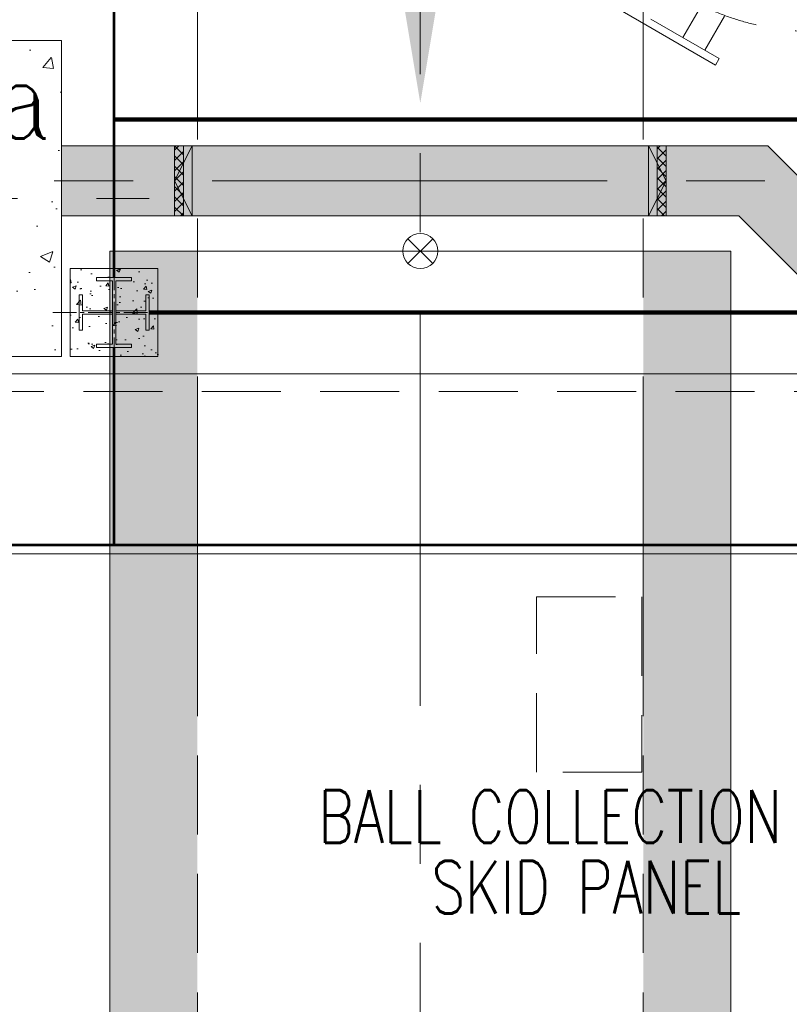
# Model space of a CAD drawing. Header units: inches. Extents: x 0 to 1545919, y -165762 to 23143738.
# Tile 56 of 131: x 100652 to 105038, y 144244 to 149856. Entities that reach past the tile are written whole.
import ezdxf

# ---------------------------------------------------------------- set-up
doc = ezdxf.new("R2010")
doc.units = ezdxf.units.IN
doc.header["$LTSCALE"] = 1800
doc.header["$MEASUREMENT"] = 0
for name, pattern in [('CENTER', [2, 1.25, -0.25, 0.25, -0.25]), ('CENTER2', [1.125, 0.75, -0.125, 0.125, -0.125]), ('HIDDEN', [0.375, 0.25, -0.125])]:
    doc.linetypes.add(name, pattern=pattern)
doc.layers.get('0').update_dxf_attribs({"color": 253, "lineweight": 5})
for name, color, linetype, lineweight in [('CEN', 8, 'CENTER', 18), ('COL', 1, 'Continuous', 18), ('CONCRETE', 145, 'Continuous', 18), ('CWPIPE', 200, 'CENTER', 18), ('DIM', 4, 'Continuous', 18), ('EQUIP', 8, 'HIDDEN', 9), ('HATCH', 9, 'Continuous', 18), ('HATCH-1', 252, 'Continuous', 9), ('STEEL', 231, 'Continuous', 18), ('TEXT', 3, 'Continuous', 18), ('TGRAFT', 7, 'Continuous', 18)]:
    doc.layers.add(name, color=color, linetype=linetype, lineweight=lineweight)
doc.styles.add('ROMANC', font='ROMANC.SHX')
doc.styles.add('ROMANS', font='romans.shx')
doc.linetypes.add('FENCELINE1', pattern='A,0.25,-0.1,[133,ltypeshp.shx,S=0.1,R=0,X=-0.1,Y=0],-0.1,1', length=1.45)
pattern_1 = [(45, (-808582.334, 329149.943), (-29.1681547, 29.1681547), []), (135, (-808582.334, 329149.943), (-29.1681547, -29.1681547), [])]

# ---------------------------------------------------------------- blocks, each defined once
blk = doc.blocks.new('HP&LP DRAIN FLASH TANK')
at = {"layer": 'EQUIP'}
for p, q in [((107496, 66574.8), (106891.5, 66923.8)), ((107077.4, 66766.8), (106870, 66886.6)), ((107288.5, 66694.6), (107393.6, 66876.6)), ((107413.7, 66622.3), (107525.7, 66816.4)), ((107172.2, 66712.1), (107077.4, 66766.8)), ((107267, 66657.3), (107172.2, 66712.1)), ((107474.5, 66537.6), (107267, 66657.3)), ((107474.5, 66537.6), (107496, 66574.8))]:
    blk.add_line(p, q, dxfattribs=at)
blk.add_circle((108047.2, 68227.6), 1500, dxfattribs=at)
blk = doc.blocks.new('A$C72CE6A6A')
at = {"layer": 'HATCH-1'}
h = blk.add_hatch(dxfattribs=at)
h.set_pattern_fill('AR-CONC', color=256, scale=100, style=0)
h.set_pattern_definition([(50, (2503, -2410), (717.26, -62.752), [75, -825]), (355, (2503, -2410), (-138.75, 752.192), [60, -660]), (100.4514, (2562.8, -2415.2), (578.51, 689.44), [63.74, -701.142]), (46.184, (2503, -2210), (1067.24, -165.52), [112.5, -1237.5]), (96.6356, (2591.9, -2223.8), (934.66, 974.12), [95.61, -1051.713]), (351.184, (2503, -2210), (934.66, 974.12), [90, -990]), (21, (2603, -2260), (596.907, -402.619), [75, -825]), (326, (2603, -2260), (243.315, 725.15), [60, -660]), (71.4514, (2652.74, -2293.55), (840.223, 322.53), [63.74, -701.142]), (37.5, (2503, -2410), (12.16, 332.894), [0, -652, 0, -670, 0, -662.5]), (7.5, (2503, -2410), (263.0695, 394.412), [0, -382, 0, -637, 0, -252.5]), (327.5, (2280, -2410), (533.8224, -22.555), [0, -250, 0, -780, 0, -1035]), (317.5, (2180, -2410), (583.186, 100.105), [0, -325, 0, -518, 0, -735])])
h.paths.add_polyline_path([(-16150, -5200), (-14150, -5200), (-14150, -3400), (-16150, -3400)])
blk.add_lwpolyline([(-9950, -5400), (-7350, -8000), (16205, -8000), (16205, 8000), (-7350, 8000), (-9950, 5400), (-24150, 5400), (-24150, -5400)], close=True)
at = {"layer": 'CEN'}
for p, q in [((-24091, -4200), (-6766.1, -4200)), ((-16650, -4300), (-13650, -4300))]:
    blk.add_line(p, q, dxfattribs=at)
at = {"layer": 'CONCRETE'}
for points in [[(-9950, -5300), (-7350, -8000), (16205, -8000), (16205, 8000), (-7350, 8000), (-9950, 5300), (-24150, 5300), (-24150, -5300)], [(-16150, -5200), (-14150, -5200), (-14150, -3400), (-16150, -3400)]]:
    blk.add_lwpolyline(points, close=True, dxfattribs=at)
at = {"layer": 'TEXT', "style": 'ROMANC', "width": 0.8}
blk.add_text('C6a', height=450, dxfattribs=at).set_placement((-15150.8, -3958.8))
blk = doc.blocks.new('A$C63BC441C ARCH R0')
at = {"layer": 'EQUIP', "linetype": 'HIDDEN'}
h = blk.add_hatch(dxfattribs=at)
h.set_pattern_fill('ACET-2D-ANSI37', color=256, scale=330, angle=360, style=0)
h.set_pattern_definition(pattern_1)
h.paths.add_polyline_path([(-150, 1349.5), (-150, 1401), (-550, 1401), (-550, 1349.5)])
h = blk.add_hatch(dxfattribs=at)
h.set_pattern_fill('ACET-2D-ANSI37', color=256, scale=330, angle=360, style=0)
h.set_pattern_definition(pattern_1)
h.paths.add_polyline_path([(-550, -1349.5), (-550, -1401), (-150, -1401), (-150, -1349.5)])
for p, q in [((-550, -1401), (-550, 1401)), ((-550, 1401), (-200.1, 1401)), ((-350, 1401), (-550, 1300)), ((-550, 1349.5), (-150, 1349.5)), ((-550, 1349.5), (-200.1, 1349.5)), ((-500.1, 1401), (-150, 1401)), ((-350, 1401), (-150, 1300)), ((-150, -1401), (-150, 1401)), ((-550, 1300), (-150, 1300)), ((-550, 1300), (-200, 1300)), ((-550, -1300), (-150, -1300)), ((-550, -1300), (-150, -1300)), ((-350, -1401), (-550, -1300)), ((-350, -1401), (-150, -1300)), ((-550, -1349.5), (-150, -1349.5)), ((-550, -1349.5), (-150, -1349.5)), ((-550, -1401), (-150, -1401)), ((-500.2, -1401), (-170.7, -1401))]:
    blk.add_line(p, q, dxfattribs=at)
blk = doc.blocks.new('CW-PIT')
at = {"layer": 'HATCH-1'}
h = blk.add_hatch(dxfattribs=at)
h.set_pattern_fill('AR-CONC', color=256, scale=100, style=0)
h.paths.add_polyline_path([(9200, -7800), (8800, -7800), (8800, -15745), (-5900, -15745), (-5900, -11665), (-7550, -11665), (-7550, -6575), (-10125, -4000), (-14150, -4000), (-14150, -4400), (-10290.7, -4400), (-7950, -6740.7), (-7950, -12065), (-6300, -12065), (-6300, -16145), (9200, -16145)])
at = {"layer": 'CONCRETE'}
blk.add_lwpolyline([(-7550, -6575), (-7550, -11665), (-5900, -11665), (-5900, -15745), (8800, -15745), (8800, -7800), (9200, -7800), (9200, -16145), (-6300, -16145), (-6300, -12065), (-7950, -12065), (-7950, -6740.7), (-10290.7, -4400), (-14150, -4400), (-14150, -4000), (-10125, -4000), (-7550, -6575)], dxfattribs=at)
blk = doc.blocks.new('A$C0D0A3158')
at = {"layer": 'HATCH'}
h = blk.add_hatch(dxfattribs=at)
h.set_pattern_fill('AR-CONC', color=256, scale=30, style=0)
h.paths.add_polyline_path([(250, 250), (-250, 250), (-250, -250), (250, -250)])
blk.add_lwpolyline([(-250, -250), (250, -250), (250, 250), (-250, 250)], close=True)
blk = doc.blocks.new('A$C3D7F7A9A')
at = {"layer": 'COL'}
blk.add_lwpolyline([(-13750, -5130), (-13750, -5130), (-13840, -5130), (-13840, -4770), (-13750, -4770), (-13750, -4750), (-13950, -4750), (-13950, -4770), (-13860, -4770), (-13860, -5130), (-13950, -5130), (-13950, -5150), (-13750, -5150)], close=True, dxfattribs=at)
for points in [[(-13860, -4940), (-14030, -4940), (-14030, -4850), (-14050, -4850), (-14050, -5050), (-14030, -5050), (-14030, -5050), (-14030, -4960), (-13860, -4960)], [(-13840, -4960), (-13670, -4960), (-13670, -5050), (-13650, -5050), (-13650, -4850), (-13670, -4850), (-13670, -4940), (-13840, -4940)]]:
    blk.add_lwpolyline(points, dxfattribs=at)
at = {"layer": 'STEEL', "linetype": 'FENCELINE1', "ltscale": 0.25}
blk.add_line((-17120.7, -6325), (-6300, -6325), dxfattribs=at)
at = {"layer": 'STEEL'}
for points, const_width in [([(-13850, -4750), (-13850, -225)], 15), ([(-13850, -3850), (-5250, -3850)], 25), ([(-13650, -4950), (-6775.2, -4950)], 25), ([(-18425, -4950), (-17100, -6275), (-6550, -6275), (-6550, -5175)], 15), ([(-13850, -5150), (-13850, -6275)], 15)]:
    blk.add_lwpolyline(points, dxfattribs=dict(at, const_width=const_width))
at = {"layer": 'TGRAFT', "color": 8, "linetype": 'CENTER2', "lineweight": 5, "ltscale": 0.1}
for p, q in [((-13850, -4687.5), (-13850, -5212.5)), ((-14200, -4950), (-13500, -4950))]:
    blk.add_line(p, q, dxfattribs=at)
at = {"layer": 'COL'}
blk.add_blockref('A$C0D0A3158', (-13850, -4950), dxfattribs=at)

msp = doc.modelspace()

# ---------------------------------------------------------------- hatches: boundary and pattern name
at = {"layer": 'CONCRETE'}
h = msp.add_hatch(dxfattribs=at)
h.set_pattern_fill('AR-CONC', color=256, scale=50, style=0)
h.set_pattern_definition([(50, (75671.05, 117697.22), (358.63, -31.376), [37.5, -412.5]), (355, (75671.05, 117697.22), (-69.3757, 376.096), [30, -330]), (100.4514, (75700.93, 117694.6), (289.2547, 344.7198), [31.87, -350.571]), (46.1842, (75671.05, 117797.22), (533.6205, -82.7595), [56.25, -618.75]), (96.6356, (75715.5, 117790.3), (467.3314, 487.059), [47.805, -525.8565]), (351.1842, (75671.05, 117797.2), (467.331, 487.059), [45, -495]), (21, (75721.05, 117772.22), (298.4535, -201.3094), [37.5, -412.5]), (326, (75721.05, 117772.22), (121.6577, 362.575), [30, -330]), (71.4514, (75745.92, 117755.45), (420.1113, 161.2652), [31.87, -350.571]), (37.5, (75671.05, 117697.22), (6.07993, 166.44693), [0, -326, 0, -335, 0, -331.25]), (7.5, (75671.05, 117697.22), (131.5348, 197.20586), [0, -191, 0, -318.5, 0, -126.25]), (327.5, (75559.55, 117697.22), (266.9112, -11.27744), [0, -125, 0, -390, 0, -517.5]), (317.5, (75509.55, 117697.22), (291.5931, 50.0525), [0, -162.5, 0, -259, 0, -367.5])])
h.paths.add_polyline_path([(101165.003, 137977.047), (101665.003, 137977.047), (101665.003, 148537.047), (101165.003, 148537.047)])
h = msp.add_hatch(dxfattribs=at)
h.set_pattern_fill('AR-CONC', color=256, scale=50, style=0)
h.set_pattern_definition([(50, (78711.05, 117697.22), (358.63, -31.376), [37.5, -412.5]), (355, (78711.05, 117697.22), (-69.3757, 376.096), [30, -330]), (100.4514, (78740.93, 117694.6), (289.2547, 344.7198), [31.87, -350.571]), (46.1842, (78711.05, 117797.22), (533.6205, -82.7595), [56.25, -618.75]), (96.6356, (78755.5, 117790.3), (467.3314, 487.059), [47.805, -525.8565]), (351.1842, (78711.05, 117797.2), (467.331, 487.059), [45, -495]), (21, (78761.05, 117772.22), (298.4535, -201.3094), [37.5, -412.5]), (326, (78761.05, 117772.22), (121.6577, 362.575), [30, -330]), (71.4514, (78785.92, 117755.45), (420.1113, 161.2652), [31.87, -350.571]), (37.5, (78711.05, 117697.22), (6.07993, 166.44693), [0, -326, 0, -335, 0, -331.25]), (7.5, (78711.05, 117697.22), (131.5348, 197.20586), [0, -191, 0, -318.5, 0, -126.25]), (327.5, (78599.55, 117697.22), (266.9112, -11.27744), [0, -125, 0, -390, 0, -517.5]), (317.5, (78549.55, 117697.22), (291.5931, 50.0525), [0, -162.5, 0, -259, 0, -367.5])])
h.paths.add_polyline_path([(104205.003, 137977.047), (104705.003, 137977.047), (104705.003, 148537.047), (104205.003, 148537.047)])

# ---------------------------------------------------------------- linework, layer by layer
at = {"layer": 'CEN'}
msp.add_line((102935.003, 158995.427), (102935.003, 136621.059), dxfattribs=at)
at = {"layer": 'CONCRETE'}
for p, q in [((101165.003, 148537.047), (101165.003, 137977.047)), ((101165.003, 148537.047), (101165.003, 137977.047)), ((101165.003, 148537.047), (104705.003, 148537.047)), ((104705.003, 148537.047), (104705.003, 137977.047))]:
    msp.add_line(p, q, dxfattribs=at)
at = {"layer": 'CWPIPE'}
for p, q in [((101665.003, 158622.466), (101665.003, 146337.047)), ((104205.003, 158622.466), (104205.003, 146337.047))]:
    msp.add_line(p, q, dxfattribs=at)
at = {"layer": 'CWPIPE', "linetype": 'HIDDEN'}
for p, q in [((101665.003, 146337.047), (101665.003, 137401.22)), ((104205.003, 146337.047), (104205.003, 137401.22))]:
    msp.add_line(p, q, dxfattribs=at)
msp.add_solid([(103135.003, 150580.162), (102935.003, 149380.162), (102735.003, 150580.162)], dxfattribs=at)
at = {"layer": 'DIM', "color": 1}
for p, q in [((102864.292, 148607.758), (103005.713, 148466.336)), ((102864.292, 148466.336), (103005.713, 148607.758))]:
    msp.add_line(p, q, dxfattribs=at)
msp.add_circle((102935.003, 148537.047), 100, dxfattribs=at)
at = {"layer": 'EQUIP'}
msp.add_lwpolyline([(104197.003, 145567.047), (103597.003, 145567.047), (103597.003, 146567.047), (104197.003, 146567.047)], close=True, dxfattribs=at)

# ---------------------------------------------------------------- block references
at = {"linetype": 'HIDDEN'}
msp.add_blockref('CW-PIT', (115040.003, 153137.047), dxfattribs=at)
at = {"rotation": 90}
msp.add_blockref('A$C63BC441C ARCH R0', (102935.003, 149287.047), dxfattribs=at)
at = {"layer": 'EQUIP'}
for name, p in [('A$C72CE6A6A', (115040.003, 153137.047)), ('HP&LP DRAIN FLASH TANK', (-2857.213, 83059.421))]:
    msp.add_blockref(name, p, dxfattribs=at)
at = {"layer": 'STEEL'}
msp.add_blockref('A$C3D7F7A9A', (115040.003, 153137.047), dxfattribs=at)

# ---------------------------------------------------------------- texts
at = {"layer": 'TEXT', "style": 'ROMANS', "width": 0.75}
for s, p in [('BALL COLLECTION', (102353.238, 145163.867)), ('SKID PANEL', (102998.031, 144761.48))]:
    msp.add_text(s, height=300, dxfattribs=at).set_placement(p)

doc.saveas('drawing.dxf')
